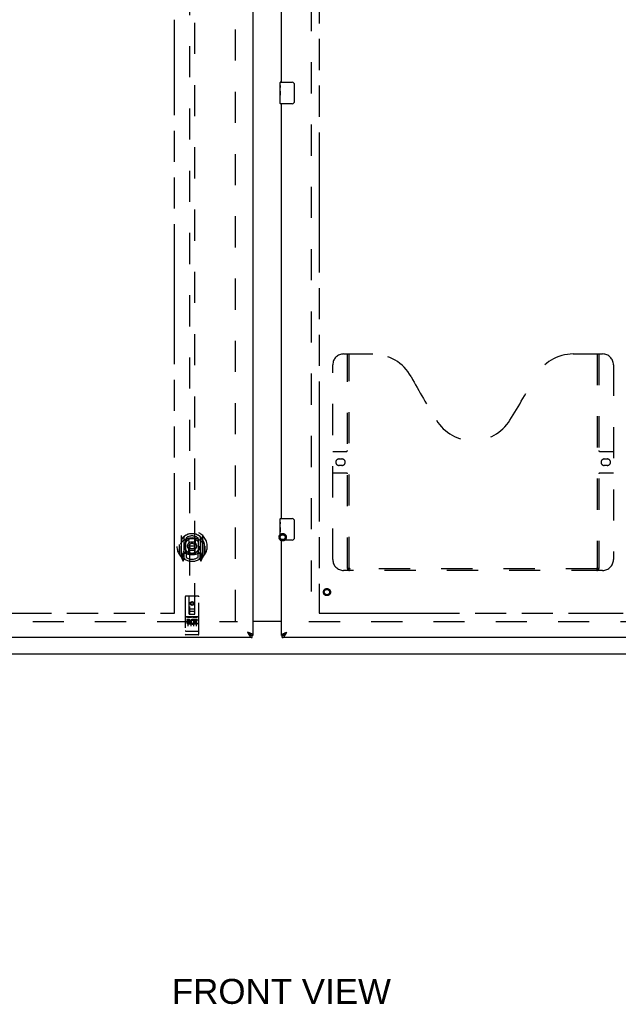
# Model space of a CAD drawing. Header units: inches. Extents: x 0 to 262, y 0 to 169.
# Tile 4 of 40: x 69 to 97, y 39 to 85. Entities that reach past the tile are written whole.
import ezdxf

# ---------------------------------------------------------------- set-up
doc = ezdxf.new("R2010")
doc.units = ezdxf.units.IN
doc.header["$LTSCALE"] = 14.384615
doc.header["$MEASUREMENT"] = 0
doc.linetypes.add('HIDDEN', pattern=[0.2, 0.1, -0.1])
doc.linetypes.add('PHANTOM', pattern=[0.8, 0.45, -0.05, 0.1, -0.05, 0.1, -0.05])
doc.layers.get('0').update_dxf_attribs({"linetype": 'CONTINUOUS'})
for name, color, linetype in [('02___PRT_ALL_AXES', 7, 'CONTINUOUS'), ('AVAILABLE_DOOR_SPACE', 7, 'CONTINUOUS'), ('DEFAULT_2', 8, 'HIDDEN'), ('DIMENSIONS', 7, 'CONTINUOUS')]:
    doc.layers.add(name, color=color, linetype=linetype)
doc.styles.get("Standard").update_dxf_attribs({"font": 'arial.ttf'})
doc.dimstyles.new('DIMSTYLE_1', dxfattribs={"dimtxt": 1.153846, "dimasz": 1.538462, "dimexe": 0.09, "dimexo": 0.07, "dimgap": 0.0375, "dimtad": 0, "dimtih": 1, "dimtoh": 1, "dimzin": 4, "dimdsep": 46, "dimtxsty": 'Standard', "dimblk": '_FILLED', "dimblk1": '_FILLED', "dimblk2": '_FILLED', "dimcen": 0.09, "dimazin": 1, "dimtfac": 1, "dimtdec": 3, "dimtofl": 0, "dimtmove": 0, "dimatfit": 3, "dimldrblk": '_FILLED', "dimfxl": 1, "dimtolj": 1, "dimtzin": 4, "dimarcsym": 0})

# ---------------------------------------------------------------- blocks, each defined once
blk = doc.blocks.new('_FILLED')
at = {"color": 0, "linetype": 'ByBlock'}
blk.add_solid([(0, 0), (-1, 0.2), (-1, -0.2)], dxfattribs=at)
blk = doc.blocks.new('*D17')
at = {"layer": 'DIMENSIONS', "color": 2, "linetype": 'Continuous'}
for p, q in [((76.616, 98.993), (73.709, 98.993)), ((80.241, 98.993), (83.317, 98.993))]:
    blk.add_line(p, q, dxfattribs=at)
at = {"layer": 'DIMENSIONS', "color": 2, "linetype": 'Continuous', "xscale": 1.5384615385, "yscale": 1.5384615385, "zscale": 1.5384615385}
blk.add_blockref('_FILLED', (76.616, 98.993), dxfattribs=at)
at = {"layer": 'DIMENSIONS', "color": 2, "linetype": 'Continuous', "xscale": 1.5384615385, "yscale": 1.5384615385, "zscale": 1.5384615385, "rotation": 180}
blk.add_blockref('_FILLED', (80.241, 98.993), dxfattribs=at)
at = {"layer": 'DIMENSIONS', "color": 2, "linetype": 'Continuous', "insert": (73.132, 99.569), "char_height": 1.1538, "width": 3.13554, "attachment_point": 3, "line_spacing_factor": 0.9}
blk.add_mtext('3.63', dxfattribs=at)

msp = doc.modelspace()

# ---------------------------------------------------------------- linework, layer by layer
at = {"color": 3, "linetype": 'Continuous'}
for p, q in [((80.241, 126.567), (80.241, 56.275)), ((81.553, 81.837), (81.553, 101.004)), ((81.553, 61.671), (81.553, 80.837)), ((81.553, 56.275), (81.553, 60.671)), ((80.241, 56.936), (81.553, 56.936)), ((80.031, 56.403), (79.994, 56.417)), ((79.994, 56.417), (80.008, 56.391)), ((81.762, 56.403), (81.781, 56.41)), ((81.781, 56.41), (81.8, 56.417)), ((81.782, 56.385), (81.8, 56.417)), ((80.199, 56.171), (45.72, 56.171)), ((80.008, 56.391), (80.018, 56.372)), ((80.018, 56.372), (80.025, 56.36)), ((80.025, 56.36), (80.032, 56.347)), ((80.05, 56.397), (80.031, 56.403)), ((80.032, 56.347), (80.038, 56.335)), ((80.062, 56.392), (80.05, 56.397)), ((80.074, 56.387), (80.062, 56.392)), ((80.085, 56.383), (80.074, 56.387)), ((116.074, 56.171), (81.595, 56.171)), ((81.691, 56.376), (81.702, 56.38)), ((81.702, 56.38), (81.714, 56.385)), ((81.714, 56.385), (81.726, 56.39)), ((81.726, 56.39), (81.738, 56.394)), ((81.738, 56.394), (81.75, 56.399)), ((81.75, 56.399), (81.762, 56.403)), ((81.762, 56.347), (81.769, 56.36)), ((81.769, 56.36), (81.776, 56.372)), ((81.776, 56.372), (81.782, 56.385))]:
    msp.add_line(p, q, dxfattribs=at)
at = {"color": 7, "linetype": 'Continuous'}
for p, q in [((81.493, 81.677), (81.493, 81.822)), ((81.493, 81.419), (81.493, 81.453)), ((81.508, 81.837), (82.048, 81.837)), ((82.148, 81.737), (82.148, 80.937)), ((81.493, 81.222), (81.493, 81.253)), ((81.493, 80.852), (81.493, 80.992)), ((82.048, 80.837), (81.508, 80.837)), ((81.493, 61.51), (81.493, 61.656)), ((81.508, 61.671), (82.048, 61.671)), ((82.148, 61.571), (82.148, 60.771)), ((81.493, 61.252), (81.493, 61.286)), ((81.493, 61.055), (81.493, 61.087)), ((81.493, 60.686), (81.493, 60.825)), ((82.048, 60.671), (81.508, 60.671)), ((81.553, 56.921), (80.241, 56.921)), ((80.015, 56.404), (79.994, 56.417)), ((79.994, 56.417), (80.008, 56.402)), ((81.778, 56.404), (81.791, 56.412)), ((81.782, 56.399), (81.8, 56.417)), ((81.791, 56.412), (81.8, 56.417)), ((80.008, 56.402), (80.018, 56.391)), ((80.024, 56.398), (80.015, 56.404)), ((80.018, 56.391), (80.025, 56.384)), ((80.032, 56.393), (80.024, 56.398)), ((80.025, 56.384), (80.032, 56.377)), ((80.032, 56.377), (80.038, 56.37)), ((80.241, 56.275), (80.199, 56.275)), ((80.199, 56.171), (80.199, 56.275)), ((81.553, 56.275), (81.595, 56.275)), ((81.595, 56.171), (81.595, 56.275)), ((81.753, 56.387), (81.761, 56.393)), ((81.761, 56.393), (81.77, 56.398)), ((81.762, 56.377), (81.769, 56.384)), ((81.769, 56.384), (81.776, 56.391)), ((81.77, 56.398), (81.778, 56.404)), ((81.776, 56.391), (81.782, 56.399)), ((54.426, 55.421), (109.18, 55.421))]:
    msp.add_line(p, q, dxfattribs=at)
for points in [[(82.141, 81.774), (82.143, 81.768), (82.145, 81.762), (82.146, 81.756), (82.147, 81.75), (82.148, 81.744), (82.148, 81.737)], [(82.148, 80.937), (82.148, 80.931), (82.147, 80.925), (82.146, 80.919), (82.145, 80.913), (82.143, 80.907), (82.141, 80.901)], [(82.141, 61.607), (82.143, 61.601), (82.145, 61.595), (82.146, 61.589), (82.147, 61.583), (82.148, 61.577), (82.148, 61.571)], [(82.148, 60.771), (82.148, 60.764), (82.147, 60.758), (82.146, 60.752), (82.145, 60.746), (82.143, 60.74), (82.141, 60.735)], [(80.134, 56.292), (80.133, 56.294), (80.132, 56.297), (80.131, 56.299), (80.13, 56.302), (80.129, 56.305), (80.127, 56.308), (80.126, 56.31), (80.124, 56.313), (80.122, 56.316), (80.12, 56.319), (80.118, 56.321), (80.116, 56.324), (80.114, 56.327), (80.111, 56.33), (80.109, 56.332), (80.106, 56.335), (80.103, 56.338), (80.101, 56.34), (80.098, 56.343), (80.095, 56.346), (80.092, 56.349), (80.089, 56.351), (80.085, 56.354), (80.082, 56.357), (80.078, 56.36), (80.075, 56.362), (80.071, 56.365), (80.068, 56.368), (80.064, 56.371), (80.06, 56.373), (80.056, 56.376), (80.053, 56.379), (80.049, 56.382), (80.045, 56.384), (80.041, 56.387), (80.032, 56.393)], [(80.038, 56.37), (80.042, 56.366), (80.045, 56.363), (80.049, 56.359), (80.052, 56.356), (80.055, 56.353), (80.059, 56.349), (80.062, 56.346), (80.066, 56.343), (80.069, 56.34), (80.072, 56.336), (80.076, 56.333), (80.079, 56.33), (80.083, 56.328), (80.086, 56.325), (80.089, 56.322), (80.093, 56.319), (80.096, 56.316), (80.1, 56.314), (80.103, 56.311), (80.106, 56.309), (80.11, 56.306), (80.113, 56.304), (80.117, 56.302), (80.12, 56.3), (80.124, 56.298), (80.127, 56.296), (80.13, 56.294), (80.134, 56.292)], [(80.134, 56.292), (80.137, 56.29), (80.141, 56.289), (80.144, 56.287), (80.147, 56.286), (80.151, 56.284), (80.154, 56.283), (80.158, 56.282), (80.161, 56.281), (80.164, 56.28), (80.168, 56.279), (80.171, 56.278), (80.175, 56.277), (80.178, 56.276), (80.181, 56.276), (80.185, 56.275), (80.188, 56.275), (80.192, 56.275), (80.195, 56.275), (80.199, 56.275)], [(81.595, 56.275), (81.598, 56.275), (81.602, 56.275), (81.605, 56.275), (81.609, 56.275), (81.612, 56.276), (81.615, 56.276), (81.619, 56.277), (81.622, 56.278), (81.626, 56.279), (81.629, 56.28), (81.633, 56.281), (81.636, 56.282), (81.639, 56.283), (81.643, 56.284), (81.646, 56.286), (81.65, 56.287), (81.653, 56.289), (81.656, 56.29)], [(81.656, 56.29), (81.66, 56.292), (81.663, 56.294), (81.667, 56.296), (81.67, 56.298), (81.673, 56.3), (81.677, 56.302), (81.68, 56.304), (81.684, 56.306), (81.687, 56.309), (81.69, 56.311), (81.694, 56.314), (81.697, 56.316), (81.701, 56.319), (81.704, 56.322), (81.707, 56.325), (81.711, 56.328), (81.714, 56.33), (81.718, 56.333), (81.721, 56.336), (81.725, 56.34), (81.728, 56.343), (81.731, 56.346), (81.735, 56.349), (81.738, 56.353), (81.742, 56.356), (81.745, 56.359), (81.748, 56.363), (81.752, 56.366), (81.755, 56.37), (81.762, 56.377)], [(81.66, 56.292), (81.66, 56.294), (81.661, 56.297), (81.662, 56.299), (81.663, 56.302), (81.665, 56.305), (81.666, 56.308), (81.668, 56.31), (81.67, 56.313), (81.671, 56.316), (81.673, 56.319), (81.675, 56.321), (81.678, 56.324), (81.68, 56.327), (81.682, 56.33), (81.685, 56.332), (81.687, 56.335), (81.69, 56.338), (81.693, 56.34), (81.696, 56.343), (81.699, 56.346), (81.702, 56.349), (81.705, 56.351), (81.708, 56.354), (81.712, 56.357), (81.715, 56.36), (81.719, 56.362), (81.722, 56.365), (81.726, 56.368), (81.73, 56.371), (81.733, 56.373), (81.737, 56.376), (81.741, 56.379), (81.745, 56.382), (81.749, 56.384), (81.753, 56.387)]]:
    msp.add_lwpolyline(points, dxfattribs=at)
at = {"color": 3, "linetype": 'Continuous'}
for points in [[(80.038, 56.335), (80.042, 56.329), (80.045, 56.323), (80.049, 56.317), (80.052, 56.311), (80.055, 56.305), (80.059, 56.3), (80.062, 56.294), (80.066, 56.288), (80.069, 56.283), (80.072, 56.278)], [(80.072, 56.278), (80.076, 56.272), (80.079, 56.267), (80.083, 56.262), (80.086, 56.257), (80.089, 56.252), (80.093, 56.248), (80.096, 56.243), (80.1, 56.238), (80.103, 56.234), (80.106, 56.23), (80.11, 56.226), (80.113, 56.222), (80.117, 56.218), (80.12, 56.214), (80.124, 56.21), (80.127, 56.207), (80.13, 56.204), (80.134, 56.201), (80.137, 56.198), (80.141, 56.195), (80.144, 56.192), (80.147, 56.189), (80.151, 56.187), (80.154, 56.185), (80.158, 56.183), (80.161, 56.181), (80.164, 56.179), (80.168, 56.178), (80.171, 56.176), (80.175, 56.175), (80.178, 56.174), (80.181, 56.173), (80.185, 56.172), (80.188, 56.171), (80.192, 56.171), (80.195, 56.171), (80.199, 56.171)], [(80.14, 56.36), (80.135, 56.362), (80.13, 56.364), (80.124, 56.367), (80.119, 56.369), (80.114, 56.371), (80.108, 56.374), (80.103, 56.376), (80.097, 56.378), (80.085, 56.383)], [(80.241, 56.275), (80.24, 56.277), (80.24, 56.279), (80.24, 56.282), (80.239, 56.284), (80.239, 56.286), (80.238, 56.288), (80.237, 56.291), (80.235, 56.293), (80.234, 56.295), (80.233, 56.298), (80.231, 56.3), (80.229, 56.302), (80.227, 56.305), (80.225, 56.307), (80.223, 56.309), (80.221, 56.311), (80.218, 56.314), (80.215, 56.316), (80.213, 56.318), (80.21, 56.321), (80.206, 56.323), (80.203, 56.325), (80.2, 56.328), (80.196, 56.33), (80.193, 56.332), (80.189, 56.334), (80.185, 56.337), (80.181, 56.339), (80.177, 56.341), (80.173, 56.344), (80.168, 56.346), (80.164, 56.348), (80.159, 56.351), (80.155, 56.353), (80.15, 56.355), (80.145, 56.357), (80.14, 56.36)], [(81.553, 56.275), (81.553, 56.277), (81.553, 56.279), (81.554, 56.282), (81.554, 56.284), (81.555, 56.286), (81.556, 56.288), (81.557, 56.291), (81.558, 56.293), (81.559, 56.295), (81.561, 56.298), (81.563, 56.3), (81.564, 56.302), (81.566, 56.305), (81.568, 56.307), (81.571, 56.309), (81.573, 56.311), (81.576, 56.314), (81.578, 56.316), (81.581, 56.318), (81.584, 56.321), (81.587, 56.323), (81.59, 56.325), (81.594, 56.328), (81.597, 56.33), (81.601, 56.332), (81.605, 56.334), (81.608, 56.337), (81.612, 56.339), (81.617, 56.341), (81.621, 56.344), (81.625, 56.346), (81.63, 56.348), (81.634, 56.351), (81.639, 56.353), (81.644, 56.355), (81.649, 56.357), (81.654, 56.36)], [(81.595, 56.171), (81.598, 56.171), (81.602, 56.171), (81.605, 56.171), (81.609, 56.172), (81.612, 56.173), (81.615, 56.174), (81.619, 56.175), (81.622, 56.176), (81.626, 56.178), (81.629, 56.179), (81.633, 56.181), (81.636, 56.183), (81.639, 56.185), (81.643, 56.187), (81.646, 56.189), (81.65, 56.192), (81.653, 56.195), (81.656, 56.198), (81.66, 56.201), (81.663, 56.204), (81.667, 56.207), (81.67, 56.21), (81.673, 56.214), (81.677, 56.218), (81.68, 56.222), (81.684, 56.226), (81.687, 56.23), (81.69, 56.234), (81.694, 56.238), (81.697, 56.243), (81.701, 56.248), (81.704, 56.252), (81.707, 56.257), (81.711, 56.262), (81.714, 56.267), (81.718, 56.272)], [(81.654, 56.36), (81.659, 56.362), (81.664, 56.364), (81.669, 56.367), (81.674, 56.369), (81.68, 56.371), (81.685, 56.374), (81.691, 56.376)], [(81.718, 56.272), (81.721, 56.278), (81.725, 56.283), (81.728, 56.288), (81.731, 56.294), (81.735, 56.3), (81.738, 56.305), (81.742, 56.311), (81.745, 56.317), (81.748, 56.323), (81.752, 56.329), (81.755, 56.335), (81.762, 56.347)]]:
    msp.add_lwpolyline(points, dxfattribs=at)
at = {"color": 7, "linetype": 'Continuous'}
for centre, radius, start, end in [((81.508, 81.822), 0.015, 90, 180), ((82.048, 81.737), 0.1, 21.1999, 90), ((81.508, 80.852), 0.015, 180, 270), ((82.048, 80.937), 0.1, 270, 338.7946), ((81.508, 61.656), 0.015, 90, 180), ((82.048, 61.571), 0.1, 21.1999, 90), ((81.508, 60.686), 0.015, 180, 270), ((82.048, 60.771), 0.1, 270, 338.7946)]:
    msp.add_arc(centre, radius, start, end, dxfattribs=at)
at = {"layer": '02___PRT_ALL_AXES', "color": 7, "linetype": 'Continuous'}
for p, q in [((81.493, 81.677), (81.493, 81.822)), ((81.493, 81.419), (81.493, 81.676)), ((81.499, 81.62), (81.493, 81.62)), ((81.493, 81.453), (81.5, 81.453)), ((81.5, 81.453), (81.5, 81.589)), ((81.493, 80.852), (81.493, 81.416)), ((81.495, 81.39), (81.493, 81.39)), ((81.493, 81.258), (81.499, 81.258)), ((81.493, 81.222), (81.5, 81.222)), ((81.493, 81.159), (81.5, 81.159)), ((81.493, 80.992), (81.5, 80.992)), ((81.5, 80.992), (81.5, 81.222)), ((81.493, 61.51), (81.493, 61.656)), ((81.493, 61.252), (81.493, 61.509)), ((81.499, 61.454), (81.493, 61.454)), ((81.5, 61.286), (81.5, 61.422)), ((81.493, 61.286), (81.5, 61.286)), ((81.493, 60.686), (81.493, 61.25)), ((81.495, 61.223), (81.493, 61.223)), ((81.493, 61.091), (81.499, 61.091)), ((81.493, 61.055), (81.5, 61.055)), ((81.493, 60.992), (81.5, 60.992)), ((81.5, 60.825), (81.5, 61.055)), ((81.493, 60.825), (81.5, 60.825))]:
    msp.add_line(p, q, dxfattribs=at)
at = {"layer": '02___PRT_ALL_AXES', "color": 8, "linetype": 'HIDDEN'}
for p, q in [((77.711, 57.131), (77.146, 57.131)), ((77.284, 57.009), (77.191, 57.009)), ((77.191, 57.009), (77.191, 56.967)), ((77.284, 56.967), (77.191, 56.967)), ((77.288, 56.923), (77.241, 56.923)), ((77.284, 56.882), (77.255, 56.882)), ((77.504, 56.974), (77.491, 56.955)), ((77.5, 56.999), (77.504, 56.997)), ((77.66, 57.009), (77.504, 57.009)), ((77.504, 57.009), (77.504, 56.997)), ((77.504, 56.974), (77.504, 56.796)), ((77.66, 56.967), (77.546, 56.967)), ((77.546, 56.967), (77.546, 56.923)), ((77.639, 56.923), (77.546, 56.923)), ((77.639, 56.881), (77.546, 56.881)), ((77.546, 56.881), (77.546, 56.838)), ((77.639, 56.923), (77.639, 56.881)), ((77.66, 57.009), (77.66, 56.967)), ((77.347, 56.838), (77.255, 56.838)), ((77.347, 56.796), (77.255, 56.796)), ((77.347, 56.838), (77.347, 56.796)), ((77.479, 56.844), (77.496, 56.805)), ((77.66, 56.796), (77.504, 56.796)), ((77.66, 56.838), (77.546, 56.838)), ((77.66, 56.838), (77.66, 56.796)), ((77.711, 56.303), (77.146, 56.303))]:
    msp.add_line(p, q, dxfattribs=at)
at = {"layer": '02___PRT_ALL_AXES', "color": 7, "linetype": 'Continuous'}
for points in [[(81.493, 81.677), (81.493, 81.673), (81.494, 81.668), (81.494, 81.663), (81.496, 81.65)], [(81.496, 81.65), (81.497, 81.642), (81.498, 81.634), (81.498, 81.625)], [(81.498, 81.625), (81.499, 81.617), (81.5, 81.607), (81.5, 81.598), (81.5, 81.589)], [(81.493, 81.419), (81.493, 81.411), (81.494, 81.402), (81.494, 81.392)], [(81.494, 81.392), (81.497, 81.358), (81.498, 81.346), (81.499, 81.334), (81.499, 81.321), (81.5, 81.308), (81.5, 81.295), (81.5, 81.283), (81.499, 81.27), (81.499, 81.257), (81.498, 81.245), (81.497, 81.233)], [(81.493, 61.51), (81.493, 61.506), (81.494, 61.502), (81.494, 61.496), (81.496, 61.483)], [(81.496, 61.483), (81.497, 61.475), (81.498, 61.467), (81.498, 61.459)], [(81.498, 61.459), (81.499, 61.45), (81.5, 61.441), (81.5, 61.432), (81.5, 61.422)], [(81.493, 61.252), (81.493, 61.244), (81.494, 61.235), (81.494, 61.225)], [(81.494, 61.225), (81.497, 61.191), (81.498, 61.179), (81.499, 61.167), (81.499, 61.154), (81.5, 61.142), (81.5, 61.129), (81.5, 61.116), (81.499, 61.103), (81.499, 61.091), (81.498, 61.078), (81.497, 61.066)]]:
    msp.add_lwpolyline(points, dxfattribs=at)
at = {"layer": '02___PRT_ALL_AXES', "color": 8, "linetype": 'HIDDEN'}
for centre, radius in [((83.657, 58.275), 0.124), ((77.428, 57.748), 0.085)]:
    msp.add_circle(centre, radius, dxfattribs=at)
for centre, radius, start, end in [((77.255, 56.86), 0.0644, 102.2995, 270.0775), ((77.255, 56.86), 0.0219, 89.9011, 270), ((77.284, 56.946), 0.0635, 270, 90), ((77.284, 56.945), 0.0219, 280.307, 90), ((77.454, 56.903), 0.107, 64.2636, 293.4027), ((77.454, 56.903), 0.0639, 54.8895, 293.4026)]:
    msp.add_arc(centre, radius, start, end, dxfattribs=at)
at = {"layer": '02___PRT_ALL_AXES', "color": 7, "linetype": 'Continuous'}
for centre, start_param, end_param in [((81.756, 81.253), -3.141593, -2.961605), ((81.756, 61.087), 3.141593, 3.321581)]:
    msp.add_ellipse(centre, major_axis=(0.263, 0), ratio=0.432808, start_param=start_param, end_param=end_param, dxfattribs=at)
at = {"layer": 'AVAILABLE_DOOR_SPACE', "color": 4, "linetype": 'PHANTOM'}
for p, q in [((83.303, 125.546), (83.303, 57.296)), ((76.616, 57.296), (76.616, 84.72)), ((64.459, 57.296), (76.616, 57.296)), ((83.303, 57.296), (97.334, 57.296))]:
    msp.add_line(p, q, dxfattribs=at)
at = {"layer": 'DEFAULT_2', "color": 8, "linetype": 'HIDDEN'}
for p, q in [((79.428, 56.936), (79.428, 125.906)), ((82.928, 125.906), (82.928, 56.936)), ((77.303, 89.25), (77.303, 57.248)), ((77.553, 57.248), (77.553, 89.25)), ((84.427, 69.275), (85.782, 69.275)), ((84.602, 59.365), (84.602, 69.275)), ((84.682, 59.395), (84.682, 69.275)), ((95.032, 69.275), (96.387, 69.275)), ((96.132, 69.275), (96.132, 59.395)), ((96.212, 69.275), (96.212, 59.365)), ((83.927, 59.775), (83.927, 68.775)), ((96.887, 68.775), (96.887, 59.775)), ((83.927, 64.775), (84.562, 64.775)), ((96.252, 64.775), (96.887, 64.775)), ((84.214, 64.425), (84.351, 64.425)), ((96.464, 64.425), (96.601, 64.425)), ((84.562, 63.775), (83.927, 63.775)), ((84.351, 64.125), (84.214, 64.125)), ((96.887, 63.775), (96.252, 63.775)), ((96.601, 64.125), (96.464, 64.125)), ((76.928, 60.876), (76.928, 59.908)), ((77.046, 60.822), (77.046, 59.806)), ((77.053, 60.822), (77.053, 59.819)), ((77.146, 60.074), (77.146, 60.705)), ((77.153, 60.783), (77.153, 60.68)), ((77.265, 60.732), (77.296, 60.392)), ((77.591, 60.732), (77.561, 60.392)), ((77.703, 60.68), (77.703, 60.783)), ((77.711, 60.705), (77.711, 60.074)), ((77.803, 60.822), (77.803, 59.819)), ((77.811, 60.822), (77.811, 59.806)), ((77.928, 59.908), (77.928, 60.876)), ((76.846, 60.392), (76.861, 60.392)), ((76.846, 60.392), (76.846, 60.004)), ((76.853, 60.464), (76.853, 60.467)), ((76.853, 60.006), (76.853, 60.464)), ((77.046, 60.063), (76.986, 60.063)), ((76.986, 60.063), (76.986, 59.913)), ((77.056, 60.051), (77.056, 59.844)), ((77.146, 60.064), (77.073, 60.064)), ((77.141, 60.071), (77.076, 60.071)), ((77.153, 60.119), (77.153, 59.866)), ((77.265, 60.048), (77.296, 60.392)), ((77.561, 60.392), (77.296, 60.392)), ((77.591, 60.048), (77.561, 60.392)), ((77.703, 59.866), (77.703, 60.119)), ((77.783, 60.064), (77.711, 60.064)), ((77.781, 60.071), (77.715, 60.071)), ((77.801, 59.844), (77.801, 60.051)), ((77.871, 60.063), (77.811, 60.063)), ((77.871, 59.913), (77.871, 60.063)), ((78.011, 60.392), (77.996, 60.392)), ((78.003, 60.464), (78.003, 60.467)), ((78.003, 60.006), (78.003, 60.464)), ((78.011, 60.392), (78.011, 60.004)), ((76.932, 59.898), (77.003, 59.722)), ((76.986, 59.913), (77.046, 59.913)), ((77.023, 59.992), (76.994, 59.946)), ((76.998, 59.938), (77.053, 59.938)), ((77.024, 59.828), (77.029, 59.824)), ((77.031, 59.725), (77.046, 59.806)), ((77.123, 59.769), (77.053, 59.878)), ((77.803, 59.878), (77.733, 59.769)), ((77.803, 59.938), (77.858, 59.938)), ((77.811, 59.913), (77.871, 59.913)), ((77.811, 59.806), (77.825, 59.725)), ((77.831, 59.827), (77.832, 59.827)), ((77.832, 59.827), (77.832, 59.828)), ((77.832, 59.827), (77.832, 59.828)), ((77.862, 59.946), (77.833, 59.992)), ((77.853, 59.722), (77.924, 59.898)), ((96.387, 59.275), (84.427, 59.275)), ((96.128, 59.355), (84.686, 59.355)), ((77.116, 58.058), (77.116, 56.333)), ((77.711, 58.088), (77.146, 58.088)), ((77.302, 57.248), (77.298, 58.058)), ((77.428, 57.821), (77.366, 57.785)), ((77.366, 57.785), (77.376, 57.779)), ((77.366, 57.785), (77.366, 57.712)), ((77.428, 57.809), (77.376, 57.779)), ((77.376, 57.779), (77.376, 57.718)), ((77.491, 57.785), (77.428, 57.821)), ((77.428, 57.821), (77.428, 57.809)), ((77.481, 57.779), (77.428, 57.809)), ((77.491, 57.785), (77.481, 57.779)), ((77.481, 57.718), (77.481, 57.779)), ((77.491, 57.712), (77.491, 57.785)), ((77.555, 57.248), (77.558, 58.058)), ((77.741, 56.333), (77.741, 58.058)), ((77.3, 57.498), (77.556, 57.498)), ((77.513, 57.373), (77.343, 57.373)), ((77.366, 57.712), (77.376, 57.718)), ((77.366, 57.712), (77.428, 57.676)), ((77.376, 57.718), (77.428, 57.688)), ((77.428, 57.688), (77.481, 57.718)), ((77.428, 57.676), (77.491, 57.712)), ((77.428, 57.676), (77.428, 57.688)), ((77.491, 57.712), (77.481, 57.718)), ((47.053, 56.921), (79.532, 56.921)), ((77.146, 57.131), (77.711, 57.131)), ((77.217, 57.115), (77.389, 57.115)), ((77.241, 57), (77.241, 56.694)), ((77.302, 57.248), (77.303, 57.248)), ((77.303, 57.248), (77.553, 57.248)), ((77.366, 57), (77.366, 56.694)), ((77.467, 57.115), (77.639, 57.115)), ((77.491, 57), (77.491, 56.694)), ((77.553, 57.248), (77.555, 57.248)), ((77.616, 57), (77.616, 56.694)), ((82.824, 56.921), (115.303, 56.921)), ((77.134, 56.462), (77.133, 56.462)), ((77.133, 56.462), (77.133, 56.462)), ((77.135, 56.462), (77.134, 56.462)), ((77.136, 56.462), (77.135, 56.462)), ((77.137, 56.461), (77.136, 56.462)), ((77.136, 56.462), (77.136, 56.462)), ((77.138, 56.461), (77.137, 56.461)), ((77.139, 56.461), (77.138, 56.461)), ((77.14, 56.461), (77.139, 56.461)), ((77.141, 56.461), (77.14, 56.461)), ((77.142, 56.461), (77.141, 56.461)), ((77.141, 56.461), (77.141, 56.461)), ((77.143, 56.461), (77.142, 56.461)), ((77.144, 56.461), (77.143, 56.461)), ((77.145, 56.461), (77.144, 56.461)), ((77.146, 56.461), (77.145, 56.461)), ((77.711, 56.461), (77.146, 56.461)), ((77.711, 56.461), (77.712, 56.461)), ((77.712, 56.461), (77.713, 56.461)), ((77.713, 56.461), (77.714, 56.461)), ((77.713, 56.461), (77.713, 56.461)), ((77.714, 56.461), (77.715, 56.461)), ((77.715, 56.461), (77.716, 56.461)), ((77.716, 56.461), (77.717, 56.461)), ((77.717, 56.461), (77.718, 56.461)), ((77.718, 56.461), (77.719, 56.462)), ((77.718, 56.461), (77.718, 56.461)), ((77.719, 56.462), (77.72, 56.462)), ((77.72, 56.462), (77.721, 56.462)), ((77.721, 56.462), (77.722, 56.462)), ((77.722, 56.462), (77.723, 56.462)), ((77.722, 56.462), (77.722, 56.462)), ((77.723, 56.462), (77.724, 56.462)), ((77.724, 56.462), (77.725, 56.462)), ((77.396, 56.303), (77.211, 56.303)), ((77.646, 56.303), (77.461, 56.303))]:
    msp.add_line(p, q, dxfattribs=at)
for points in [[(76.974, 60.607), (76.972, 60.606), (76.971, 60.605), (76.969, 60.603), (76.968, 60.602), (76.966, 60.6), (76.964, 60.599), (76.963, 60.597), (76.961, 60.595), (76.959, 60.593), (76.957, 60.592), (76.955, 60.59), (76.954, 60.588), (76.952, 60.585), (76.95, 60.583), (76.948, 60.581), (76.946, 60.579), (76.944, 60.576), (76.942, 60.574), (76.94, 60.571), (76.937, 60.568), (76.935, 60.565), (76.933, 60.562), (76.931, 60.559), (76.928, 60.556), (76.926, 60.553), (76.923, 60.549), (76.921, 60.546), (76.918, 60.542), (76.916, 60.538), (76.913, 60.534), (76.91, 60.53), (76.908, 60.525), (76.905, 60.521), (76.902, 60.516), (76.899, 60.511), (76.896, 60.506)], [(77.24, 60.749), (77.245, 60.75), (77.251, 60.752), (77.256, 60.753), (77.262, 60.755), (77.267, 60.756), (77.273, 60.757), (77.278, 60.758), (77.284, 60.76), (77.289, 60.761), (77.295, 60.762), (77.3, 60.763), (77.306, 60.764), (77.311, 60.765), (77.317, 60.766), (77.322, 60.767), (77.328, 60.767), (77.333, 60.768), (77.339, 60.769), (77.344, 60.77), (77.35, 60.77), (77.355, 60.771), (77.361, 60.771), (77.367, 60.772), (77.372, 60.772), (77.378, 60.773), (77.383, 60.773), (77.389, 60.774), (77.394, 60.774), (77.4, 60.774), (77.406, 60.774), (77.411, 60.775), (77.417, 60.775), (77.422, 60.775), (77.428, 60.775), (77.434, 60.775), (77.439, 60.775), (77.445, 60.775), (77.45, 60.774), (77.456, 60.774), (77.462, 60.774), (77.467, 60.774), (77.473, 60.773), (77.478, 60.773), (77.484, 60.772), (77.49, 60.772), (77.495, 60.771), (77.501, 60.771), (77.506, 60.77), (77.512, 60.77), (77.517, 60.769), (77.523, 60.768), (77.528, 60.767), (77.534, 60.767), (77.539, 60.766), (77.545, 60.765), (77.551, 60.764), (77.556, 60.763), (77.562, 60.762), (77.567, 60.761), (77.572, 60.76), (77.578, 60.758), (77.583, 60.757), (77.589, 60.756), (77.594, 60.755), (77.6, 60.753), (77.605, 60.752), (77.611, 60.75), (77.616, 60.749)], [(77.961, 60.506), (77.957, 60.511), (77.954, 60.516), (77.951, 60.521), (77.949, 60.525), (77.946, 60.53), (77.943, 60.534), (77.94, 60.538), (77.938, 60.542), (77.935, 60.546), (77.933, 60.549), (77.93, 60.553), (77.928, 60.556), (77.925, 60.559), (77.923, 60.562), (77.921, 60.565), (77.919, 60.568), (77.917, 60.571), (77.914, 60.574), (77.912, 60.576), (77.91, 60.579), (77.908, 60.581), (77.906, 60.583), (77.904, 60.585), (77.902, 60.588), (77.901, 60.59), (77.899, 60.592), (77.897, 60.593), (77.895, 60.595), (77.894, 60.597), (77.892, 60.599), (77.89, 60.6), (77.889, 60.602), (77.887, 60.603), (77.885, 60.605), (77.884, 60.606), (77.882, 60.607)], [(84.592, 59.395), (84.608, 59.384), (84.624, 59.374), (84.64, 59.366), (84.655, 59.36), (84.671, 59.356), (84.686, 59.355)], [(96.128, 59.355), (96.143, 59.356), (96.159, 59.36), (96.174, 59.366), (96.19, 59.374), (96.206, 59.384), (96.222, 59.395)], [(77.211, 57.114), (77.211, 57.114), (77.211, 57.114), (77.211, 57.114), (77.211, 57.114), (77.211, 57.114), (77.211, 57.114), (77.211, 57.114), (77.211, 57.114), (77.211, 57.114), (77.211, 57.114), (77.212, 57.114), (77.212, 57.114), (77.212, 57.115), (77.212, 57.115), (77.212, 57.115), (77.212, 57.115), (77.212, 57.115), (77.212, 57.115), (77.213, 57.115), (77.213, 57.115), (77.213, 57.115), (77.213, 57.115), (77.213, 57.115), (77.213, 57.115), (77.213, 57.115), (77.213, 57.115), (77.214, 57.115), (77.214, 57.115), (77.214, 57.115), (77.214, 57.115), (77.214, 57.115), (77.214, 57.115), (77.215, 57.115), (77.215, 57.115), (77.215, 57.115), (77.215, 57.115), (77.215, 57.115), (77.215, 57.115), (77.216, 57.115), (77.216, 57.115), (77.216, 57.115), (77.216, 57.115), (77.216, 57.115), (77.217, 57.115), (77.217, 57.115)], [(77.389, 57.115), (77.389, 57.115), (77.389, 57.115), (77.39, 57.115), (77.39, 57.115), (77.39, 57.115), (77.39, 57.115), (77.39, 57.115), (77.391, 57.115), (77.391, 57.115), (77.391, 57.115), (77.391, 57.115), (77.391, 57.115), (77.391, 57.115), (77.392, 57.115), (77.392, 57.115), (77.392, 57.115), (77.392, 57.115), (77.392, 57.115), (77.392, 57.115), (77.393, 57.115), (77.393, 57.115), (77.393, 57.115), (77.393, 57.115), (77.393, 57.115), (77.393, 57.115), (77.393, 57.115), (77.394, 57.115), (77.394, 57.115), (77.394, 57.115), (77.394, 57.115), (77.394, 57.115), (77.394, 57.115), (77.394, 57.115), (77.394, 57.114), (77.394, 57.114), (77.395, 57.114), (77.395, 57.114), (77.395, 57.114), (77.395, 57.114), (77.395, 57.114), (77.395, 57.114), (77.395, 57.114), (77.395, 57.114), (77.395, 57.114), (77.395, 57.114), (77.396, 57.114)], [(77.461, 57.114), (77.461, 57.114), (77.461, 57.114), (77.461, 57.114), (77.461, 57.114), (77.461, 57.114), (77.461, 57.114), (77.461, 57.114), (77.461, 57.114), (77.461, 57.114), (77.461, 57.114), (77.462, 57.114), (77.462, 57.114), (77.462, 57.115), (77.462, 57.115), (77.462, 57.115), (77.462, 57.115), (77.462, 57.115), (77.462, 57.115), (77.463, 57.115), (77.463, 57.115), (77.463, 57.115), (77.463, 57.115), (77.463, 57.115), (77.463, 57.115), (77.463, 57.115), (77.463, 57.115), (77.464, 57.115), (77.464, 57.115), (77.464, 57.115), (77.464, 57.115), (77.464, 57.115), (77.464, 57.115), (77.465, 57.115), (77.465, 57.115), (77.465, 57.115), (77.465, 57.115), (77.465, 57.115), (77.466, 57.115), (77.466, 57.115), (77.466, 57.115), (77.466, 57.115), (77.466, 57.115), (77.466, 57.115), (77.467, 57.115), (77.467, 57.115)], [(77.639, 57.115), (77.639, 57.115), (77.639, 57.115), (77.64, 57.115), (77.64, 57.115), (77.64, 57.115), (77.64, 57.115), (77.64, 57.115), (77.641, 57.115), (77.641, 57.115), (77.641, 57.115), (77.641, 57.115), (77.641, 57.115), (77.641, 57.115), (77.642, 57.115), (77.642, 57.115), (77.642, 57.115), (77.642, 57.115), (77.642, 57.115), (77.642, 57.115), (77.643, 57.115), (77.643, 57.115), (77.643, 57.115), (77.643, 57.115), (77.643, 57.115), (77.643, 57.115), (77.643, 57.115), (77.644, 57.115), (77.644, 57.115), (77.644, 57.115), (77.644, 57.115), (77.644, 57.115), (77.644, 57.115), (77.644, 57.115), (77.644, 57.114), (77.644, 57.114), (77.645, 57.114), (77.645, 57.114), (77.645, 57.114), (77.645, 57.114), (77.645, 57.114), (77.645, 57.114), (77.645, 57.114), (77.645, 57.114), (77.645, 57.114), (77.645, 57.114), (77.646, 57.114)], [(77.133, 56.462), (77.132, 56.462), (77.131, 56.462), (77.131, 56.462), (77.131, 56.462), (77.13, 56.462), (77.13, 56.462), (77.13, 56.462), (77.129, 56.462), (77.129, 56.462), (77.129, 56.463), (77.128, 56.463), (77.128, 56.463), (77.127, 56.463), (77.127, 56.463), (77.127, 56.463), (77.126, 56.463), (77.126, 56.463), (77.126, 56.463), (77.126, 56.463), (77.125, 56.463), (77.125, 56.463), (77.125, 56.463), (77.124, 56.463), (77.124, 56.463), (77.124, 56.464), (77.123, 56.464), (77.123, 56.464), (77.123, 56.464), (77.123, 56.464), (77.122, 56.464), (77.122, 56.464), (77.122, 56.464), (77.122, 56.464), (77.121, 56.464), (77.121, 56.464), (77.121, 56.464), (77.121, 56.465), (77.12, 56.465), (77.12, 56.465), (77.12, 56.465), (77.12, 56.465), (77.119, 56.465), (77.119, 56.465), (77.119, 56.465), (77.119, 56.465), (77.119, 56.465), (77.118, 56.465), (77.118, 56.466), (77.118, 56.466), (77.118, 56.466), (77.118, 56.466), (77.118, 56.466), (77.117, 56.466), (77.117, 56.466), (77.117, 56.466), (77.117, 56.466), (77.117, 56.466), (77.117, 56.466), (77.117, 56.467), (77.117, 56.467), (77.116, 56.467), (77.116, 56.467), (77.116, 56.467), (77.116, 56.467), (77.116, 56.467), (77.116, 56.467), (77.116, 56.467), (77.116, 56.467), (77.116, 56.468), (77.116, 56.468), (77.116, 56.468), (77.116, 56.468), (77.116, 56.468), (77.116, 56.468), (77.116, 56.468), (77.116, 56.468), (77.116, 56.468), (77.116, 56.469), (77.116, 56.469)], [(77.725, 56.462), (77.725, 56.462), (77.725, 56.462), (77.726, 56.462), (77.726, 56.462), (77.726, 56.462), (77.727, 56.462), (77.727, 56.462), (77.728, 56.463), (77.728, 56.463), (77.728, 56.463), (77.729, 56.463), (77.729, 56.463), (77.729, 56.463), (77.73, 56.463), (77.73, 56.463), (77.73, 56.463), (77.731, 56.463), (77.731, 56.463), (77.731, 56.463), (77.731, 56.463), (77.732, 56.463), (77.732, 56.463), (77.732, 56.464), (77.733, 56.464), (77.733, 56.464), (77.733, 56.464), (77.733, 56.464), (77.734, 56.464), (77.734, 56.464), (77.734, 56.464), (77.734, 56.464), (77.735, 56.464), (77.735, 56.464), (77.735, 56.464), (77.735, 56.465), (77.736, 56.465), (77.736, 56.465), (77.736, 56.465), (77.736, 56.465), (77.737, 56.465), (77.737, 56.465), (77.737, 56.465), (77.737, 56.465), (77.737, 56.465), (77.738, 56.465), (77.738, 56.466), (77.738, 56.466), (77.738, 56.466), (77.738, 56.466), (77.738, 56.466), (77.739, 56.466), (77.739, 56.466), (77.739, 56.466), (77.739, 56.466), (77.739, 56.466), (77.739, 56.466), (77.739, 56.467), (77.739, 56.467), (77.74, 56.467), (77.74, 56.467), (77.74, 56.467), (77.74, 56.467), (77.74, 56.467), (77.74, 56.467), (77.74, 56.467), (77.74, 56.467), (77.74, 56.468), (77.74, 56.468), (77.74, 56.468), (77.74, 56.468), (77.74, 56.468), (77.74, 56.468), (77.74, 56.468), (77.74, 56.468), (77.741, 56.468), (77.741, 56.469), (77.741, 56.469)]]:
    msp.add_lwpolyline(points, dxfattribs=at)
for centre, radius in [((81.612, 60.811), 0.169), ((77.428, 60.399), 0.35), ((77.428, 60.399), 0.335), ((77.428, 60.399), 0.205), ((77.428, 60.399), 0.133), ((81.612, 60.811), 0.124), ((81.612, 60.811), 0.114), ((83.657, 58.275), 0.164), ((83.657, 58.275), 0.124), ((77.428, 57.748), 0.0845)]:
    msp.add_circle(centre, radius, dxfattribs=at)
for centre, radius, start, end in [((84.427, 68.775), 0.5, 90, 180), ((85.782, 67.275), 2, 28.4813, 90), ((95.032, 67.275), 2, 90, 151.5187), ((96.387, 68.775), 0.5, 0, 90), ((122.09, 86.973), 39.307, 208.4813, 211.8705), ((58.724, 86.973), 39.307, 328.1295, 331.5187), ((90.407, 67.275), 2, 211.8705, 328.1295), ((84.562, 64.815), 0.04, 270, 360), ((96.252, 64.815), 0.04, 180, 270), ((84.214, 64.275), 0.15, 90, 270), ((84.351, 64.275), 0.15, 270, 90), ((96.464, 64.275), 0.15, 90, 270), ((96.601, 64.275), 0.15, 270, 90), ((84.562, 63.735), 0.04, 0, 90), ((96.252, 63.735), 0.04, 90, 180), ((77.428, 60.392), 0.7, 305.5126, 234.4874), ((77.428, 60.39), 0.583, 0.2464, 179.7536), ((77.428, 60.389), 0.58, 7.6622, 172.3378), ((76.943, 60.876), 0.015, 135.0748, 180), ((77.428, 60.075), 0.7, 49.529, 130.471), ((77.061, 60.822), 0.015, 130.3587, 180), ((77.073, 60.822), 0.02, 129.3378, 179.9984), ((77.161, 60.705), 0.015, 112.9863, 180), ((77.428, 60.389), 0.48, 55.0461, 124.9539), ((77.183, 60.68), 0.03, 180, 311.1261), ((77.428, 60.399), 0.343, 48.8739, 131.1261), ((77.245, 60.73), 0.02, 5.0796, 105.5752), ((77.611, 60.73), 0.02, 74.4248, 174.9204), ((77.673, 60.68), 0.03, 228.8739, 360), ((77.696, 60.705), 0.015, 0, 67.0137), ((77.783, 60.822), 0.02, 0, 50.6594), ((77.796, 60.822), 0.015, 0, 49.6413), ((77.913, 60.876), 0.015, 0, 44.9252), ((76.873, 60.464), 0.02, 172.3378, 180), ((77.428, 60.705), 0.7, 233.2319, 306.7681), ((76.865, 60.093), 0.188, 327.3208, 360), ((77.073, 60.044), 0.02, 90, 180), ((77.076, 60.051), 0.02, 90, 180), ((77.141, 60.051), 0.02, 66.536, 90), ((77.161, 60.074), 0.015, 180, 247.0137), ((77.428, 60.712), 0.7, 246.536, 293.464), ((77.183, 60.119), 0.03, 48.8739, 180), ((77.428, 60.399), 0.343, 228.8739, 311.1261), ((77.245, 60.05), 0.02, 254.3869, 354.9204), ((77.611, 60.05), 0.02, 185.0796, 285.6131), ((77.673, 60.119), 0.03, 0, 131.1261), ((77.696, 60.074), 0.015, 292.9863, 360), ((77.715, 60.051), 0.02, 90, 113.464), ((77.781, 60.051), 0.02, 0, 90), ((77.783, 60.044), 0.02, 0, 90), ((77.991, 60.093), 0.188, 180, 212.6792), ((77.983, 60.464), 0.02, 0, 7.6622), ((76.873, 60.006), 0.02, 180, 215.2961), ((77.428, 60.399), 0.7, 215.2961, 324.7039), ((76.943, 59.908), 0.015, 180, 224.9252), ((76.998, 59.943), 0.005, 147.3208, 270), ((77.017, 59.728), 0.015, 201.8041, 350), ((77.033, 59.839), 0.02, 234.4874, 360), ((77.036, 59.844), 0.02, 234.7457, 360), ((77.073, 59.819), 0.02, 180, 238.5295), ((77.428, 60.399), 0.6, 242.7204, 297.2796), ((77.783, 59.819), 0.02, 301.4688, 359.9992), ((77.821, 59.844), 0.02, 180, 305.2543), ((77.823, 59.839), 0.02, 180, 305.5126), ((77.84, 59.728), 0.015, 190, 338.1959), ((77.858, 59.943), 0.005, 270, 32.6792), ((77.913, 59.908), 0.015, 315.0748, 360), ((77.983, 60.006), 0.02, 324.7039, 360), ((84.427, 59.775), 0.5, 180, 270), ((96.387, 59.775), 0.5, 270, 360), ((84.692, 59.365), 0.09, 180, 270), ((84.722, 59.395), 0.04, 180, 270), ((96.092, 59.395), 0.04, 270, 360), ((96.122, 59.365), 0.09, 270, 360), ((77.146, 58.058), 0.03, 90, 180), ((77.268, 58.058), 0.03, 0, 90), ((77.588, 58.058), 0.03, 90, 180), ((77.711, 58.058), 0.03, 0, 90), ((77.343, 57.333), 0.04, 90, 180), ((77.513, 57.333), 0.04, 0, 90), ((77.146, 57.161), 0.03, 180, 270), ((77.343, 57.288), 0.04, 180, 270), ((77.513, 57.288), 0.04, 270, 360), ((77.711, 57.161), 0.03, 270, 360), ((77.146, 56.333), 0.03, 180, 270), ((77.711, 56.333), 0.03, 270, 360)]:
    msp.add_arc(centre, radius, start, end, dxfattribs=at)

# ---------------------------------------------------------------- texts
at = {"layer": 'DIMENSIONS', "color": 2, "linetype": 'Continuous', "insert": (81.554, 40.404), "char_height": 1.1538, "width": 10.09723, "attachment_point": 2, "line_spacing_factor": 0.9}
msp.add_mtext('FRONT VIEW', dxfattribs=at)

# ---------------------------------------------------------------- dimensions: what is measured, and where the dimension line sits
at = {"layer": 'DIMENSIONS', "color": 2, "linetype": 'Continuous'}
dim = msp.add_linear_dim(base=(80.240524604, 98.992569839), p1=(76.615524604, 92.295704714), p2=(80.240524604, 56.294704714), dimstyle='DIMSTYLE_1', dxfattribs=at)
dim.commit()
dim.dimension.update_dxf_attribs({"geometry": '*D17', "text_midpoint": (71.562603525, 98.986136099), "dimtype": 160})

doc.saveas('drawing.dxf')
